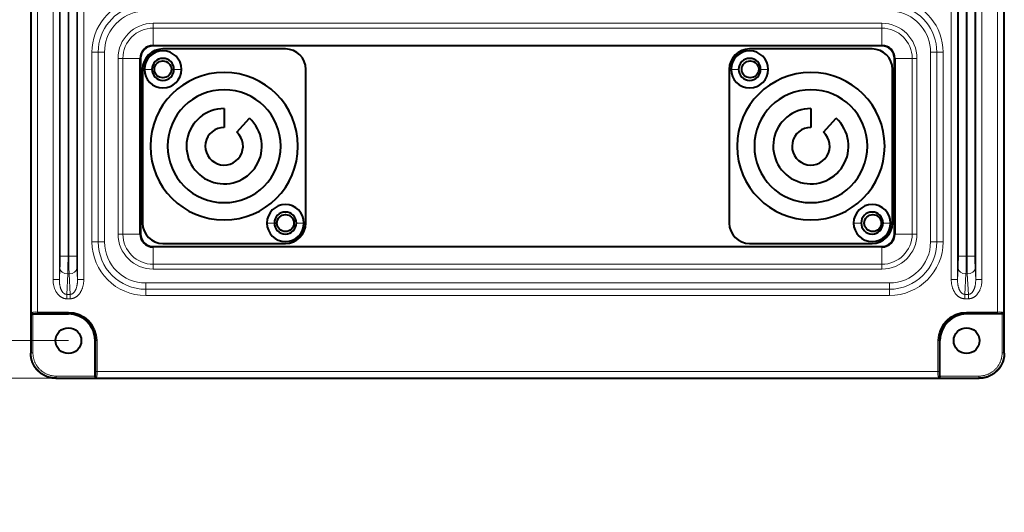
# Model space of a CAD drawing. Header units: millimetres. Extents: x 0 to 594, y -2 to 420.
# Tile 4 of 27: x 103 to 181, y 146 to 185. Entities that reach past the tile are written whole.
import ezdxf
from ezdxf.enums import TextEntityAlignment as Align

# ---------------------------------------------------------------- set-up
doc = ezdxf.new("R2010")
doc.units = ezdxf.units.MM
for name, color, linetype in [('INGOMBRO_CONNETT', 7, 'Continuous'), ('Livello1', 7, 'Continuous'), ('ME000472', 7, 'Continuous'), ('ME000491', 7, 'Continuous')]:
    doc.layers.add(name, color=color, linetype=linetype)
doc.styles.add('SEACAD_Solid_Edge_ISO', font='txt')
doc.styles.add('SEACAD_Solid_Edge_ISOI', font='seisoi.ttf')
doc.dimstyles.new('ISO', dxfattribs={"dimtxt": 3.5, "dimasz": 3.5, "dimexe": 1.75, "dimexo": 0, "dimgap": 0.875, "dimtad": 1, "dimlfac": 2, "dimtxsty": 'SEACAD_Solid_Edge_ISO', "dimblk1": '_SE_FILLED', "dimblk2": '_SE_FILLED', "dimsah": 1, "dimcen": 1.75, "dimadec": 1, "dimazin": 0, "dimtfac": 0.5, "dimtdec": 3, "dimtmove": 0, "dimatfit": 3, "dimfxl": 1, "dimarcsym": 0})

# ---------------------------------------------------------------- blocks, each defined once
blk = doc.blocks.new('SE')
at = {"layer": 'INGOMBRO_CONNETT', "color": 7, "linetype": 'Continuous', "lineweight": 40}
for p, q in [((123.865, 182.911), (114.115, 182.911)), ((170.569, 182.911), (160.819, 182.911)), ((112.49, 181.286), (112.49, 169.036)), ((125.49, 169.036), (125.49, 181.286)), ((159.194, 181.286), (159.194, 169.036)), ((172.194, 169.036), (172.194, 181.286)), ((118.99, 178.161), (118.99, 176.661)), ((165.694, 178.161), (165.694, 176.661)), ((119.996, 176.273), (121.002, 177.386)), ((166.699, 176.273), (167.705, 177.386)), ((114.115, 167.411), (123.865, 167.411)), ((160.819, 167.411), (170.569, 167.411))]:
    blk.add_line(p, q, dxfattribs=at)
at = {"layer": 'INGOMBRO_CONNETT', "color": 7, "linetype": 'Continuous', "lineweight": 13}
for p, q in [((112.64, 181.286), (113.24, 181.286)), ((115.59, 181.286), (114.99, 181.286)), ((159.344, 181.286), (159.944, 181.286)), ((162.294, 181.286), (161.694, 181.286)), ((122.39, 169.036), (122.99, 169.036)), ((125.34, 169.036), (124.74, 169.036)), ((169.094, 169.036), (169.694, 169.036)), ((172.044, 169.036), (171.444, 169.036))]:
    blk.add_line(p, q, dxfattribs=at)
at = {"layer": 'INGOMBRO_CONNETT', "color": 7, "linetype": 'Continuous', "lineweight": 40}
for centre, radius, start, end in [((114.115, 181.286), 1.625, 90, 180), ((114.115, 181.286), 1.475, 0, 180), ((123.865, 181.286), 1.625, 0, 90), ((160.819, 181.286), 1.625, 90, 180), ((160.819, 181.286), 1.475, 0, 180), ((170.569, 181.286), 1.625, 0, 90), ((114.115, 181.286), 0.875, 0, 180), ((160.819, 181.286), 0.875, 0, 180), ((114.115, 181.286), 1.475, 180, 0), ((114.115, 181.286), 0.875, 180, 0), ((160.819, 181.286), 1.475, 180, 0), ((160.819, 181.286), 0.875, 180, 0), ((118.99, 175.161), 5.875, 0, 180), ((165.694, 175.161), 5.875, 0, 180), ((118.99, 175.161), 4.5, 0, 180), ((165.694, 175.161), 4.5, 0, 180), ((118.99, 175.161), 3, 90, 47.89127), ((165.694, 175.161), 3, 90, 47.89127), ((118.99, 175.161), 1.5, 90, 47.89127), ((165.694, 175.161), 1.5, 90, 47.89127), ((118.99, 175.161), 5.875, 180, 0), ((118.99, 175.161), 4.5, 180, 0), ((165.694, 175.161), 5.875, 180, 0), ((165.694, 175.161), 4.5, 180, 0), ((123.865, 169.036), 1.475, 0, 180), ((170.569, 169.036), 1.475, 0, 180), ((123.865, 169.036), 0.875, 0, 180), ((170.569, 169.036), 0.875, 0, 180), ((114.115, 169.036), 1.625, 180, 270), ((123.865, 169.036), 1.475, 180, 0), ((123.865, 169.036), 0.875, 180, 0), ((123.865, 169.036), 1.625, 270, 0), ((160.819, 169.036), 1.625, 180, 270), ((170.569, 169.036), 1.475, 180, 0), ((170.569, 169.036), 0.875, 180, 0), ((170.569, 169.036), 1.625, 270, 0)]:
    blk.add_arc(centre, radius, start, end, dxfattribs=at)
at = {"layer": 'ME000472', "color": 7, "linetype": 'Continuous', "lineweight": 40}
for p, q in [((103.592, 339.661), (103.592, 158.66)), ((181.092, 158.66), (181.092, 339.661)), ((113.342, 183.193), (171.342, 183.193)), ((171.342, 183.162), (113.342, 183.162)), ((112.309, 168.161), (112.309, 182.161)), ((112.34, 182.161), (112.34, 168.161)), ((172.344, 168.161), (172.344, 182.161)), ((172.375, 182.161), (172.375, 168.161)), ((113.342, 167.159), (171.342, 167.159)), ((171.342, 167.128), (113.342, 167.128)), ((103.768, 161.786), (106.592, 161.786)), ((180.916, 161.786), (178.092, 161.786)), ((108.717, 156.837), (108.717, 159.661)), ((175.967, 156.837), (175.967, 159.661)), ((105.591, 156.661), (179.092, 156.661))]:
    blk.add_line(p, q, dxfattribs=at)
at = {"layer": 'ME000472', "color": 7, "linetype": 'Continuous', "lineweight": 13}
for p, q in [((103.625, 216.913), (103.625, 161.909)), ((104.125, 216.878), (104.125, 161.943)), ((180.559, 161.943), (180.559, 216.878)), ((181.058, 161.909), (181.058, 216.913)), ((105.369, 164.532), (105.369, 215.34)), ((105.868, 164.532), (105.868, 215.34)), ((107.315, 215.34), (107.315, 164.532)), ((107.815, 215.34), (107.815, 164.532)), ((176.869, 164.532), (176.869, 215.34)), ((177.368, 164.532), (177.368, 215.34)), ((178.815, 215.34), (178.815, 164.532)), ((179.315, 215.34), (179.315, 164.532)), ((105.936, 166.389), (105.936, 213.482)), ((106.56, 166.389), (106.56, 213.482)), ((106.624, 213.482), (106.624, 166.389)), ((107.248, 213.482), (107.248, 166.389)), ((177.436, 166.389), (177.436, 213.482)), ((178.06, 166.389), (178.06, 213.482)), ((178.124, 213.482), (178.124, 166.389)), ((178.748, 213.482), (178.748, 166.389)), ((113.342, 184.958), (171.342, 184.958)), ((113.342, 184.958), (113.342, 184.575)), ((113.342, 184.575), (171.342, 184.575)), ((113.342, 184.575), (113.342, 183.193)), ((171.342, 184.958), (171.342, 184.575)), ((171.342, 184.575), (171.342, 183.193)), ((108.465, 182.661), (108.465, 167.536)), ((108.465, 182.661), (108.964, 182.661)), ((109.464, 182.661), (108.964, 182.661)), ((108.964, 182.661), (108.964, 167.536)), ((109.464, 182.661), (109.464, 167.536)), ((113.342, 183.193), (113.342, 183.162)), ((171.342, 183.162), (171.342, 183.193)), ((175.22, 167.536), (175.22, 182.661)), ((175.22, 182.661), (175.719, 182.661)), ((175.719, 167.536), (175.719, 182.661)), ((176.219, 182.661), (175.719, 182.661)), ((176.219, 167.536), (176.219, 182.661)), ((110.544, 168.161), (110.544, 182.161)), ((110.544, 182.161), (110.927, 182.161)), ((110.927, 168.161), (110.927, 182.161)), ((110.927, 182.161), (112.309, 182.161)), ((112.34, 182.161), (112.309, 182.161)), ((172.344, 182.161), (172.375, 182.161)), ((173.757, 182.161), (172.375, 182.161)), ((174.14, 182.161), (173.757, 182.161)), ((173.757, 182.161), (173.757, 168.161)), ((174.14, 182.161), (174.14, 168.161)), ((110.544, 168.161), (110.927, 168.161)), ((110.927, 168.161), (112.309, 168.161)), ((112.34, 168.161), (112.309, 168.161)), ((172.344, 168.161), (172.375, 168.161)), ((173.757, 168.161), (172.375, 168.161)), ((174.14, 168.161), (173.757, 168.161)), ((108.465, 167.536), (108.964, 167.536)), ((109.464, 167.536), (108.964, 167.536)), ((113.342, 167.159), (113.342, 167.128)), ((113.342, 165.746), (113.342, 167.128)), ((171.342, 167.159), (171.342, 167.128)), ((171.342, 165.746), (171.342, 167.128)), ((175.22, 167.536), (175.719, 167.536)), ((176.219, 167.536), (175.719, 167.536)), ((105.936, 166.389), (106.56, 166.389)), ((106.56, 166.389), (106.624, 166.389)), ((107.248, 166.389), (106.624, 166.389)), ((177.436, 166.389), (178.06, 166.389)), ((178.06, 166.389), (178.124, 166.389)), ((178.748, 166.389), (178.124, 166.389)), ((105.868, 164.532), (105.915, 165.417)), ((107.269, 165.417), (107.315, 164.532)), ((171.342, 165.746), (113.342, 165.746)), ((113.342, 165.363), (113.342, 165.746)), ((171.342, 165.363), (171.342, 165.746)), ((177.368, 164.532), (177.415, 165.417)), ((178.769, 165.417), (178.815, 164.532)), ((106.454, 163.353), (106.539, 164.975)), ((106.539, 164.975), (106.645, 164.975)), ((106.645, 164.975), (106.73, 163.353)), ((171.342, 165.363), (113.342, 165.363)), ((177.954, 163.353), (178.039, 164.975)), ((178.039, 164.975), (178.145, 164.975)), ((178.145, 164.975), (178.23, 163.353)), ((105.868, 164.532), (105.369, 164.532)), ((107.315, 164.532), (107.815, 164.532)), ((112.742, 164.258), (171.942, 164.258)), ((112.742, 164.258), (112.742, 163.758)), ((171.942, 164.258), (171.942, 163.758)), ((177.368, 164.532), (176.869, 164.532)), ((178.815, 164.532), (179.315, 164.532)), ((106.73, 163.353), (106.454, 163.353)), ((106.454, 163.353), (106.454, 162.999)), ((106.73, 163.353), (106.73, 162.999)), ((112.742, 163.758), (171.942, 163.758)), ((112.742, 163.259), (112.742, 163.758)), ((112.742, 163.259), (171.942, 163.259)), ((171.942, 163.259), (171.942, 163.758)), ((177.954, 163.353), (177.954, 162.999)), ((178.23, 163.353), (177.954, 163.353)), ((178.23, 163.353), (178.23, 162.999)), ((106.73, 162.999), (106.454, 162.999)), ((178.23, 162.999), (177.954, 162.999)), ((103.618, 161.873), (103.625, 161.909)), ((103.618, 161.873), (103.618, 158.687)), ((103.725, 161.809), (103.72, 161.785)), ((103.768, 161.786), (103.768, 158.687)), ((104.125, 161.943), (106.592, 161.943)), ((104.125, 161.943), (104.125, 161.843)), ((104.125, 161.843), (106.592, 161.843)), ((106.592, 161.943), (106.592, 161.843)), ((106.592, 161.786), (106.592, 161.843)), ((178.092, 161.943), (180.559, 161.943)), ((178.092, 161.943), (178.092, 161.843)), ((178.092, 161.843), (180.559, 161.843)), ((178.092, 161.786), (178.092, 161.843)), ((180.559, 161.943), (180.559, 161.843)), ((180.916, 158.687), (180.916, 161.786)), ((180.963, 161.785), (180.958, 161.809)), ((181.058, 161.909), (181.066, 161.873)), ((181.066, 158.687), (181.066, 161.873)), ((108.717, 159.661), (108.774, 159.661)), ((108.874, 159.661), (108.774, 159.661)), ((108.774, 159.661), (108.774, 157.194)), ((108.874, 159.661), (108.874, 157.194)), ((175.81, 157.194), (175.81, 159.661)), ((175.81, 159.661), (175.909, 159.661)), ((175.909, 157.194), (175.909, 159.661)), ((175.967, 159.661), (175.909, 159.661)), ((103.618, 158.687), (103.592, 158.66)), ((103.768, 158.687), (103.618, 158.687)), ((180.916, 158.687), (181.066, 158.687)), ((181.066, 158.687), (181.092, 158.66)), ((105.618, 156.837), (108.717, 156.837)), ((105.618, 156.837), (105.618, 156.687)), ((108.716, 156.789), (108.74, 156.794)), ((108.874, 157.194), (108.774, 157.194)), ((108.874, 157.194), (175.81, 157.194)), ((175.81, 157.194), (175.909, 157.194)), ((175.944, 156.794), (175.967, 156.789)), ((175.967, 156.837), (179.066, 156.837)), ((179.066, 156.837), (179.066, 156.687)), ((105.618, 156.687), (105.591, 156.661)), ((105.618, 156.687), (108.804, 156.687)), ((108.84, 156.694), (108.804, 156.687)), ((108.84, 156.694), (175.844, 156.694)), ((175.879, 156.687), (175.844, 156.694)), ((175.879, 156.687), (179.066, 156.687)), ((179.066, 156.687), (179.092, 156.661))]:
    blk.add_line(p, q, dxfattribs=at)
at = {"layer": 'ME000472', "color": 7, "linetype": 'Continuous', "lineweight": 40}
for centre in [(106.592, 159.661), (178.092, 159.661)]:
    blk.add_circle(centre, 1.027, dxfattribs=at)
at = {"layer": 'ME000472', "color": 7, "linetype": 'Continuous', "lineweight": 13}
for centre, radius, start, end in [((112.742, 182.661), 4.277, 101.22069, 180), ((171.942, 182.661), 4.277, 0, 78.77933), ((112.742, 182.661), 3.778, 101.22067, 180), ((112.742, 182.661), 3.278, 101.22067, 180), ((171.942, 182.661), 3.278, 0, 78.77933), ((171.942, 182.661), 3.778, 0, 78.77932), ((113.342, 182.161), 2.798, 90, 180), ((113.342, 182.161), 2.415, 90, 180), ((171.342, 182.161), 2.798, 0, 90), ((171.342, 182.161), 2.415, 0, 90), ((113.342, 168.161), 2.798, 180, 270), ((113.342, 168.161), 2.415, 180, 270), ((171.342, 168.161), 2.798, 270, 0), ((171.342, 168.161), 2.415, 270, 0), ((112.742, 167.536), 4.277, 180, 270), ((112.742, 167.536), 3.778, 180, 270), ((112.742, 167.536), 3.278, 180, 270), ((171.942, 167.536), 4.277, 270, 0), ((171.942, 167.536), 3.278, 270, 0), ((171.942, 167.536), 3.778, 270, 0), ((86.128, 166.333), 19.807, 357.34973, 0.1631), ((64.667, 166.307), 41.893, 358.17779, 0.11228), ((148.516, 166.307), 41.893, 179.88772, 181.82221), ((127.055, 166.333), 19.807, 179.8369, 182.65027), ((157.628, 166.333), 19.807, 357.34973, 0.1631), ((136.167, 166.307), 41.893, 358.17779, 0.11228), ((220.016, 166.307), 41.892, 179.88768, 181.82221), ((198.555, 166.333), 19.807, 179.8369, 182.65027), ((104.004, 160.055), 1.892, 86.32491, 101.54414), ((104.028, 160.626), 1.222, 85.4568, 104.37103), ((106.592, 159.661), 2.282, 0, 90), ((178.092, 159.661), 2.282, 90, 180), ((180.68, 160.055), 1.892, 78.45539, 93.67541), ((180.655, 160.626), 1.222, 75.62898, 94.5432), ((105.618, 158.687), 2, 179.99796, 270.00204), ((179.066, 158.687), 2, 269.99796, 0.00204), ((107.557, 157.097), 1.222, 345.62897, 4.5432), ((106.986, 157.073), 1.892, 348.45539, 3.67541), ((177.698, 157.073), 1.892, 176.3249, 191.54414), ((177.127, 157.097), 1.222, 175.4568, 194.37103)]:
    blk.add_arc(centre, radius, start, end, dxfattribs=at)
at = {"layer": 'ME000472', "color": 7, "linetype": 'Continuous', "lineweight": 40}
for centre, radius, start, end in [((113.342, 182.161), 1.033, 90, 180), ((113.342, 182.161), 1.002, 90, 180), ((171.342, 182.161), 1.033, 0, 90), ((171.342, 182.161), 1.002, 0, 90), ((113.342, 168.161), 1.033, 180, 270), ((113.342, 168.161), 1.002, 180, 270), ((171.342, 168.161), 1.033, 270, 0), ((171.342, 168.161), 1.002, 270, 0), ((103.713, 161.88), 0.0957, 184.46785, 274.11683), ((106.592, 159.661), 2.183, 0, 90), ((106.592, 159.661), 2.125, 0, 90), ((178.092, 159.661), 2.183, 90, 180), ((178.092, 159.661), 2.125, 90, 180), ((180.97, 161.88), 0.0957, 265.8831, 355.53222), ((108.812, 156.782), 0.0957, 175.8831, 265.53222), ((175.872, 156.782), 0.0957, 274.46785, 4.11683)]:
    blk.add_arc(centre, radius, start, end, dxfattribs=at)
at = {"layer": 'ME000472', "color": 7, "linetype": 'Continuous', "lineweight": 13}
for centre, major_axis, ratio, start_param, end_param in [((106.539, 165.417), (-0.624, 0.033), 0.706622, 0.074031, 1.607815), ((106.645, 165.417), (0.624, 0.033), 0.706622, 4.675371, 6.209154), ((178.039, 165.417), (-0.624, 0.033), 0.706622, 0.074031, 1.607815), ((178.145, 165.417), (0.624, 0.033), 0.706622, 4.675371, 6.209154), ((103.725, 161.909), (-0.0981, 0.0196), 0.996044, 0.197682, 1.766963), ((180.958, 161.909), (0.0981, 0.0196), 0.996044, 4.516222, 6.085497), ((108.84, 156.794), (0.0196, -0.0981), 0.996044, 4.516222, 6.085497), ((175.844, 156.794), (-0.0196, -0.0981), 0.996044, 0.197682, 1.766963)]:
    blk.add_ellipse(centre, major_axis=major_axis, ratio=ratio, start_param=start_param, end_param=end_param, dxfattribs=at)
at = {"layer": 'ME000472', "color": 7, "linetype": 'Continuous', "lineweight": 40}
for centre, major_axis, start_param, end_param in [((103.768, 161.773), (-0.15, 0), 4.712389, 5.035848), ((180.916, 161.773), (0.15, 0), 1.247337, 1.570796), ((108.704, 156.837), (0, -0.15), 1.247337, 1.570796), ((175.98, 156.837), (0, -0.15), 4.712389, 5.035848)]:
    blk.add_ellipse(centre, major_axis=major_axis, ratio=0.087489, start_param=start_param, end_param=end_param, dxfattribs=at)
at = {"layer": 'ME000472', "color": 7, "linetype": 'Continuous', "lineweight": 13}
for points in [[(106.454, 162.999), (106.438, 162.999), (106.406, 163), (106.359, 163.005), (106.31, 163.012), (106.261, 163.023), (106.211, 163.037), (106.16, 163.055), (106.108, 163.077), (106.056, 163.103), (106.003, 163.134), (105.949, 163.17), (105.896, 163.212), (105.843, 163.26), (105.79, 163.312), (105.739, 163.371), (105.69, 163.436), (105.642, 163.507), (105.596, 163.584), (105.553, 163.668), (105.513, 163.758), (105.477, 163.855), (105.445, 163.957), (105.418, 164.064), (105.397, 164.176), (105.381, 164.291), (105.371, 164.41), (105.369, 164.491), (105.369, 164.532)], [(106.454, 163.353), (106.445, 163.353), (106.427, 163.353), (106.401, 163.356), (106.374, 163.361), (106.347, 163.369), (106.319, 163.379), (106.291, 163.392), (106.262, 163.409), (106.234, 163.429), (106.205, 163.452), (106.175, 163.48), (106.146, 163.512), (106.117, 163.548), (106.088, 163.589), (106.061, 163.634), (106.034, 163.683), (106.008, 163.738), (105.984, 163.798), (105.961, 163.862), (105.939, 163.932), (105.921, 164.006), (105.904, 164.085), (105.89, 164.169), (105.88, 164.255), (105.872, 164.345), (105.868, 164.437), (105.868, 164.5), (105.868, 164.532)], [(107.815, 164.532), (107.815, 164.491), (107.812, 164.41), (107.803, 164.291), (107.787, 164.176), (107.765, 164.064), (107.738, 163.957), (107.707, 163.855), (107.67, 163.758), (107.631, 163.668), (107.588, 163.584), (107.542, 163.507), (107.494, 163.436), (107.444, 163.371), (107.393, 163.312), (107.341, 163.26), (107.288, 163.212), (107.234, 163.17), (107.181, 163.134), (107.128, 163.103), (107.075, 163.077), (107.024, 163.055), (106.973, 163.037), (106.923, 163.023), (106.873, 163.012), (106.825, 163.005), (106.777, 163), (106.746, 162.999), (106.73, 162.999)], [(107.315, 164.532), (107.316, 164.5), (107.316, 164.437), (107.311, 164.345), (107.304, 164.255), (107.293, 164.169), (107.28, 164.085), (107.263, 164.006), (107.244, 163.932), (107.223, 163.862), (107.2, 163.798), (107.176, 163.738), (107.15, 163.683), (107.123, 163.634), (107.095, 163.589), (107.067, 163.548), (107.038, 163.512), (107.008, 163.48), (106.979, 163.452), (106.95, 163.429), (106.921, 163.409), (106.893, 163.392), (106.864, 163.379), (106.837, 163.369), (106.81, 163.361), (106.783, 163.356), (106.756, 163.353), (106.739, 163.353), (106.73, 163.353)], [(177.954, 162.999), (177.938, 162.999), (177.906, 163), (177.859, 163.005), (177.81, 163.012), (177.761, 163.023), (177.711, 163.037), (177.66, 163.055), (177.608, 163.077), (177.556, 163.103), (177.503, 163.134), (177.449, 163.17), (177.396, 163.212), (177.343, 163.26), (177.29, 163.312), (177.239, 163.371), (177.19, 163.436), (177.142, 163.507), (177.096, 163.584), (177.053, 163.668), (177.013, 163.758), (176.977, 163.855), (176.945, 163.957), (176.918, 164.064), (176.897, 164.176), (176.881, 164.291), (176.871, 164.41), (176.869, 164.491), (176.869, 164.532)], [(177.954, 163.353), (177.945, 163.353), (177.927, 163.353), (177.901, 163.356), (177.874, 163.361), (177.847, 163.369), (177.819, 163.379), (177.791, 163.392), (177.762, 163.409), (177.734, 163.429), (177.705, 163.452), (177.675, 163.48), (177.646, 163.512), (177.617, 163.548), (177.588, 163.589), (177.561, 163.634), (177.534, 163.683), (177.508, 163.738), (177.484, 163.798), (177.461, 163.862), (177.439, 163.932), (177.421, 164.006), (177.404, 164.085), (177.39, 164.169), (177.38, 164.255), (177.372, 164.345), (177.368, 164.437), (177.368, 164.5), (177.368, 164.532)], [(179.315, 164.532), (179.315, 164.491), (179.312, 164.41), (179.303, 164.291), (179.287, 164.176), (179.265, 164.064), (179.238, 163.957), (179.207, 163.855), (179.17, 163.758), (179.131, 163.668), (179.088, 163.584), (179.042, 163.507), (178.994, 163.436), (178.944, 163.371), (178.893, 163.312), (178.841, 163.26), (178.788, 163.212), (178.734, 163.17), (178.681, 163.134), (178.628, 163.103), (178.575, 163.077), (178.524, 163.055), (178.473, 163.037), (178.423, 163.023), (178.373, 163.012), (178.325, 163.005), (178.277, 163), (178.246, 162.999), (178.23, 162.999)], [(178.815, 164.532), (178.816, 164.5), (178.816, 164.437), (178.811, 164.345), (178.804, 164.255), (178.793, 164.169), (178.78, 164.085), (178.763, 164.006), (178.744, 163.932), (178.723, 163.862), (178.7, 163.798), (178.676, 163.738), (178.65, 163.683), (178.623, 163.634), (178.595, 163.589), (178.567, 163.548), (178.538, 163.512), (178.508, 163.48), (178.479, 163.452), (178.45, 163.429), (178.421, 163.409), (178.393, 163.392), (178.364, 163.379), (178.337, 163.369), (178.31, 163.361), (178.283, 163.356), (178.256, 163.353), (178.239, 163.353), (178.23, 163.353)], [(103.768, 158.687), (103.768, 158.652), (103.77, 158.583), (103.779, 158.479), (103.793, 158.377), (103.813, 158.275), (103.839, 158.174), (103.871, 158.075), (103.908, 157.978), (103.95, 157.884), (103.998, 157.791), (104.051, 157.702), (104.108, 157.616), (104.171, 157.533), (104.238, 157.453), (104.309, 157.378), (104.384, 157.307), (104.464, 157.24), (104.547, 157.177), (104.633, 157.12), (104.722, 157.067), (104.815, 157.019), (104.909, 156.977), (105.006, 156.94), (105.105, 156.908), (105.206, 156.882), (105.308, 156.862), (105.41, 156.848), (105.514, 156.839), (105.583, 156.837), (105.618, 156.837)], [(179.066, 156.837), (179.1, 156.837), (179.17, 156.839), (179.273, 156.848), (179.376, 156.862), (179.478, 156.882), (179.578, 156.908), (179.677, 156.94), (179.774, 156.977), (179.869, 157.019), (179.961, 157.067), (180.051, 157.12), (180.137, 157.177), (180.22, 157.24), (180.299, 157.307), (180.375, 157.378), (180.446, 157.453), (180.513, 157.533), (180.575, 157.616), (180.633, 157.702), (180.686, 157.791), (180.733, 157.884), (180.776, 157.978), (180.813, 158.075), (180.844, 158.174), (180.87, 158.275), (180.89, 158.377), (180.905, 158.479), (180.914, 158.583), (180.916, 158.652), (180.916, 158.687)]]:
    blk.add_open_spline(points, degree=3, dxfattribs=at)
at = {"layer": 'ME000472', "color": 7, "linetype": 'Continuous', "lineweight": 40}
for points in [[(105.591, 156.661), (105.553, 156.661), (105.475, 156.663), (105.359, 156.673), (105.244, 156.69), (105.13, 156.713), (105.018, 156.744), (104.907, 156.78), (104.799, 156.823), (104.693, 156.872), (104.591, 156.928), (104.492, 156.989), (104.397, 157.055), (104.305, 157.128), (104.218, 157.205), (104.136, 157.287), (104.059, 157.374), (103.987, 157.466), (103.92, 157.561), (103.859, 157.66), (103.804, 157.762), (103.754, 157.868), (103.711, 157.976), (103.675, 158.086), (103.645, 158.199), (103.621, 158.313), (103.604, 158.428), (103.594, 158.544), (103.592, 158.622), (103.592, 158.66)], [(181.092, 158.66), (181.092, 158.622), (181.09, 158.544), (181.079, 158.428), (181.063, 158.313), (181.039, 158.199), (181.009, 158.086), (180.972, 157.976), (180.929, 157.868), (180.88, 157.762), (180.825, 157.66), (180.764, 157.561), (180.697, 157.466), (180.625, 157.374), (180.548, 157.287), (180.465, 157.205), (180.378, 157.128), (180.287, 157.055), (180.192, 156.989), (180.093, 156.928), (179.99, 156.872), (179.885, 156.823), (179.777, 156.78), (179.666, 156.744), (179.554, 156.713), (179.44, 156.69), (179.324, 156.673), (179.208, 156.663), (179.131, 156.661), (179.092, 156.661)]]:
    blk.add_open_spline(points, degree=3, dxfattribs=at)
at = {"layer": 'ME000491', "color": 7, "linetype": 'Continuous', "lineweight": 40}
for centre in [(114.115, 181.286), (160.869, 181.286), (123.865, 169.036), (170.619, 169.036)]:
    blk.add_circle(centre, 0.675, dxfattribs=at)
blk = doc.blocks.new('DMBLK34')
at = {"layer": 'Livello1', "linetype": 'Continuous', "lineweight": 18}
for points in [[(56.34, 338.161), (57.507, 338.161), (56.923, 341.661)], [(56.34, 160.161), (56.923, 156.661), (57.507, 160.161)]]:
    blk.add_hatch(color=7, dxfattribs=at).paths.add_polyline_path(points)
at = {"layer": 'Livello1', "color": 7, "linetype": 'Continuous', "lineweight": 18}
for p, q in [((105.591, 341.661), (55.173, 341.661)), ((56.923, 341.661), (56.923, 156.661)), ((105.591, 156.661), (55.173, 156.661))]:
    blk.add_line(p, q, dxfattribs=at)
at = {"layer": 'Livello1', "color": 7, "linetype": 'Continuous', "lineweight": 18, "style": 'SEACAD_Solid_Edge_ISOI'}
blk.add_text('370', height=3.5, rotation=90, dxfattribs=at).set_placement((52.548, 245.979), align=Align.TOP_LEFT)
blk = doc.blocks.new('_SE_FILLED')
at = {"color": 0}
blk.add_line((0, 0), (-1, 0), dxfattribs=at)
blk.add_solid([(0, 0), (-1, -0.1665), (-1, 0.1665), (0, 0)], dxfattribs=at)
blk = doc.blocks.new('DMBLK37')
at = {"layer": 'Livello1', "linetype": 'Continuous', "lineweight": 18}
for points in [[(67.666, 215.661), (68.833, 215.661), (68.249, 219.161)], [(67.666, 163.161), (68.249, 159.661), (68.833, 163.161)]]:
    blk.add_hatch(color=7, dxfattribs=at).paths.add_polyline_path(points)
at = {"layer": 'Livello1', "color": 7, "linetype": 'Continuous', "lineweight": 18}
for p, q in [((106.592, 219.161), (66.499, 219.161)), ((68.249, 219.161), (68.249, 159.661)), ((106.592, 159.661), (66.499, 159.661))]:
    blk.add_line(p, q, dxfattribs=at)
at = {"layer": 'Livello1', "color": 7, "linetype": 'Continuous', "lineweight": 18, "style": 'SEACAD_Solid_Edge_ISOI'}
blk.add_text('119', height=3.5, rotation=90, dxfattribs=at).set_placement((63.874, 186.786), align=Align.TOP_LEFT)
blk = doc.blocks.new('DMBLK39')
at = {"layer": 'Livello1', "linetype": 'Continuous', "lineweight": 18}
for points in [[(67.666, 163.161), (68.249, 159.661), (68.833, 163.161)], [(67.666, 153.161), (68.833, 153.161), (68.249, 156.661)]]:
    blk.add_hatch(color=7, dxfattribs=at).paths.add_polyline_path(points)
at = {"layer": 'Livello1', "color": 7, "linetype": 'Continuous', "lineweight": 18}
for p, q in [((68.249, 166.661), (68.249, 145.977)), ((106.592, 159.661), (66.499, 159.661)), ((105.591, 156.661), (66.499, 156.661))]:
    blk.add_line(p, q, dxfattribs=at)
at = {"layer": 'Livello1', "color": 7, "linetype": 'Continuous', "lineweight": 18, "style": 'SEACAD_Solid_Edge_ISOI'}
blk.add_text('6', height=3.5, rotation=90, dxfattribs=at).set_placement((63.874, 147.202), align=Align.TOP_LEFT)

msp = doc.modelspace()

# ---------------------------------------------------------------- block references
at = {"layer": 'Livello1'}
msp.add_blockref('SE', (0, 0), dxfattribs=at)

# ---------------------------------------------------------------- dimensions: what is measured, and where the dimension line sits
at = {"layer": 'Livello1', "color": 7, "linetype": 'Continuous', "lineweight": 18}
for base, p1, p2, angle, picture, middle, dimtype in [((56.9234, 341.6607), (105.5915, 341.6607), (105.5915, 156.6607), 270, 'DMBLK34', (56.9234, 249.1607), 161), ((68.2492, 219.1607), (106.5918, 219.1607), (106.5918, 159.6607), 270, 'DMBLK37', (68.2492, 189.4107), 161), ((68.2492, 156.6607), (106.5918, 159.6607), (105.5915, 156.6607), 90, 'DMBLK39', (68.2492, 150.5744), 160)]:
    dim = msp.add_linear_dim(base=base, p1=p1, p2=p2, angle=angle, text='\\A1;<>', dimstyle='ISO', dxfattribs=at)
    dim.commit()
    dim.dimension.update_dxf_attribs({"geometry": picture, "text_midpoint": middle, "dimtype": dimtype})

doc.saveas('drawing.dxf')
